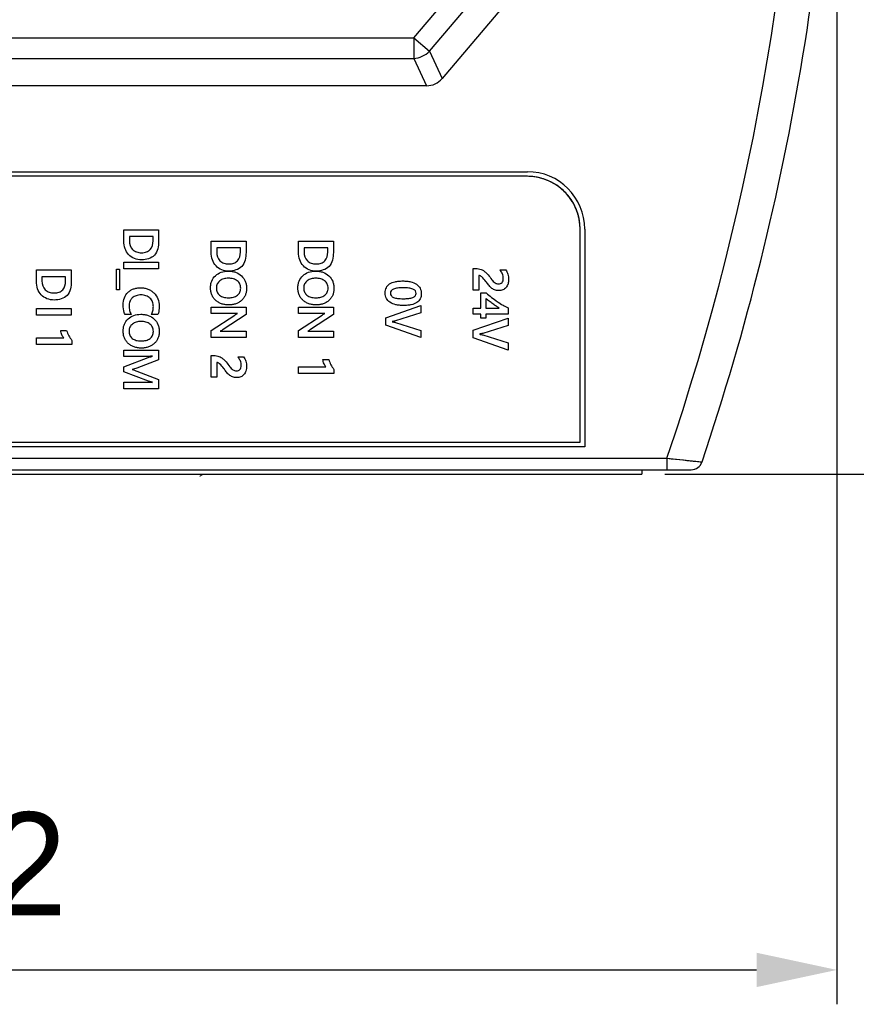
# Model space of a CAD drawing. Header units: millimetres. Extents: x -81 to 387, y -35 to 444.
# Tile 3 of 23: x 92 to 129, y 52 to 95. Entities that reach past the tile are written whole.
import ezdxf

# ---------------------------------------------------------------- set-up
doc = ezdxf.new("R2010")
doc.units = ezdxf.units.MM
doc.header["$LTSCALE"] = 65.395
doc.header["$PDMODE"] = 3
doc.header["$PDSIZE"] = 0.01
doc.layers.get('0').update_dxf_attribs({"linetype": 'CONTINUOUS'})
doc.layers.get('Defpoints').update_dxf_attribs({"linetype": 'CONTINUOUS'})
for name, color, linetype in [('BOTTOM_CASE-_AK-DR-10-SHAPE', 7, 'CONTINUOUS'), ('IO_COUPLER_MODULE-DIM', 7, 'CONTINUOUS'), ('PCB-LORA_P2P_GATEWAY_V002-SHAPE', 7, 'CONTINUOUS'), ('SHEET-LORA_USER_BOT-ENDNO-SHAPE', 7, 'CONTINUOUS'), ('SHEET-LORA_USER_BOT-GATEW-SHAPE', 7, 'CONTINUOUS'), ('TOP_CASE-_AK-DR-10-SHAPE', 7, 'CONTINUOUS'), ('USER_GUIDE-BOT-GATWAY_-SHAPE', 7, 'CONTINUOUS')]:
    doc.layers.add(name, color=color, linetype=linetype)
doc.styles.get("Standard").update_dxf_attribs({"font": 'gothic.ttf'})
doc.dimstyles.new('DIMSTYLE_1', dxfattribs={"dimtxt": 3.5, "dimasz": 3.5, "dimexe": 1.5, "dimexo": 1, "dimgap": 0.875, "dimtad": 1, "dimdec": 5, "dimdsep": 46, "dimtxsty": 'STANDARD', "dimblk": '_FILLED', "dimblk1": '_FILLED', "dimblk2": '_FILLED', "dimcen": 0.09, "dimadec": 5, "dimazin": 2, "dimtp": 0.2, "dimtm": 0.2, "dimtfac": 1, "dimtdec": 5, "dimtofl": 0, "dimtmove": 0, "dimatfit": 3, "dimldrblk": '_FILLED', "dimfxl": 1, "dimtolj": 1, "dimarcsym": 0})

# ---------------------------------------------------------------- blocks, each defined once
blk = doc.blocks.new('_FILLED')
at = {"color": 0, "linetype": 'ByBlock'}
blk.add_solid([(0, 0), (-1, 0.214), (-1, -0.214)], dxfattribs=at)
blk = doc.blocks.new('*D142')
at = {"layer": 'Defpoints', "color": 0, "linetype": 'Continuous'}
for p in [(127.672, 139.025), (55.672, 137.026), (127.672, 53.455)]:
    blk.add_point(p, dxfattribs=at)
at = {"layer": 'IO_COUPLER_MODULE-DIM', "color": 0, "linetype": 'Continuous', "lineweight": -2}
for p, q in [((127.672, 138.025), (127.672, 51.955)), ((55.672, 136.026), (55.672, 51.955)), ((59.172, 53.455), (124.172, 53.455))]:
    blk.add_line(p, q, dxfattribs=at)
at = {"layer": 'IO_COUPLER_MODULE-DIM', "color": 0, "linetype": 'Continuous', "lineweight": -2, "xscale": 3.5, "yscale": 3.5, "zscale": 3.5, "rotation": 180}
blk.add_blockref('_FILLED', (55.672, 53.455), dxfattribs=at)
at = {"layer": 'IO_COUPLER_MODULE-DIM', "color": 0, "linetype": 'Continuous', "lineweight": -2, "xscale": 3.5, "yscale": 3.5, "zscale": 3.5}
blk.add_blockref('_FILLED', (127.672, 53.455), dxfattribs=at)
at = {"layer": 'IO_COUPLER_MODULE-DIM', "color": 0, "linetype": 'Continuous', "insert": (90.739, 60.33), "char_height": 4.5, "attachment_point": 2, "line_spacing_factor": 0.9}
blk.add_mtext('\\A1;72', dxfattribs=at)
blk = doc.blocks.new('*D143')
at = {"layer": 'Defpoints', "color": 0, "linetype": 'Continuous'}
for p in [(119.172, 177.976), (119.172, 75.076), (147.54, 75.076)]:
    blk.add_point(p, dxfattribs=at)
at = {"layer": 'IO_COUPLER_MODULE-DIM', "color": 0, "linetype": 'Continuous', "lineweight": -2}
for p, q in [((120.172, 177.976), (149.04, 177.976)), ((147.54, 174.476), (147.54, 78.576)), ((120.172, 75.076), (149.04, 75.076))]:
    blk.add_line(p, q, dxfattribs=at)
at = {"layer": 'IO_COUPLER_MODULE-DIM', "color": 0, "linetype": 'Continuous', "lineweight": -2, "xscale": 3.5, "yscale": 3.5, "zscale": 3.5}
for p, rotation in [((147.54, 177.976), 90), ((147.54, 75.076), 270)]:
    blk.add_blockref('_FILLED', p, dxfattribs=dict(at, rotation=rotation))
at = {"layer": 'IO_COUPLER_MODULE-DIM', "color": 0, "linetype": 'Continuous', "insert": (140.665, 126.487), "char_height": 4.5, "attachment_point": 2, "rotation": 90, "line_spacing_factor": 0.9}
blk.add_mtext('\\A1;102.9', dxfattribs=at)
blk = doc.blocks.new('*D156')
at = {"layer": 'Defpoints', "color": 0, "linetype": 'Continuous'}
for p in [(110.172, 375.076), (136.343, 75.076), (164.712, 75.076)]:
    blk.add_point(p, dxfattribs=at)
at = {"layer": 'IO_COUPLER_MODULE-DIM', "color": 0, "linetype": 'Continuous', "lineweight": -2}
for p, q in [((111.172, 375.076), (166.212, 375.076)), ((164.712, 371.576), (164.712, 78.576)), ((137.343, 75.076), (166.212, 75.076))]:
    blk.add_line(p, q, dxfattribs=at)
at = {"layer": 'IO_COUPLER_MODULE-DIM', "color": 0, "linetype": 'Continuous', "lineweight": -2, "xscale": 3.5, "yscale": 3.5, "zscale": 3.5}
for p, rotation in [((164.712, 375.076), 90), ((164.712, 75.076), 270)]:
    blk.add_blockref('_FILLED', p, dxfattribs=dict(at, rotation=rotation))
at = {"layer": 'IO_COUPLER_MODULE-DIM', "color": 0, "linetype": 'Continuous', "insert": (157.837, 224.826), "char_height": 4.5, "attachment_point": 2, "rotation": 90, "line_spacing_factor": 0.9}
blk.add_mtext('\\A1;300', dxfattribs=at)

msp = doc.modelspace()

# ---------------------------------------------------------------- linework, layer by layer
at = {"layer": 'BOTTOM_CASE-_AK-DR-10-SHAPE', "color": 7, "linetype": 'Continuous'}
msp.add_line((120.260103, 75.27561), (121.315788, 75.27561), dxfattribs=at)
for start, end in [(280.6973852, 291.7217835), (319.6724924, 327.4797015)]:
    msp.add_arc((121.315788, 75.77561), 0.5, start, end, dxfattribs=at)
at = {"layer": 'PCB-LORA_P2P_GATEWAY_V002-SHAPE', "color": 7, "linetype": 'Continuous', "const_width": 0.042}
msp.add_lwpolyline([(100.050765, 75.075709, 0.050484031), (99.871844, 74.983197)], format="xyb", dxfattribs=at)
at = {"layer": 'SHEET-LORA_USER_BOT-ENDNO-SHAPE', "color": 7, "linetype": 'Continuous'}
for p, q in [((96.570902, 85.743435), (98.092257, 85.743435)), ((96.570902, 85.245277), (96.570902, 85.743435)), ((98.092257, 85.743435), (98.092257, 85.239068)), ((97.847323, 85.448865), (96.814813, 85.448865)), ((96.814813, 85.448865), (96.814813, 85.262845)), ((97.847323, 85.260764), (97.847323, 85.448865)), ((100.380479, 85.253708), (101.901833, 85.253708)), ((100.380479, 84.755551), (100.380479, 85.253708)), ((101.901833, 85.253708), (101.901833, 84.749342)), ((104.190761, 85.253708), (105.712115, 85.253708)), ((104.190761, 84.755551), (104.190761, 85.253708)), ((105.712115, 85.253708), (105.712115, 84.749342)), ((101.656864, 84.959139), (100.62439, 84.959139)), ((100.62439, 84.959139), (100.62439, 84.773119)), ((101.656864, 84.771038), (101.656864, 84.959139)), ((105.467147, 84.959139), (104.434672, 84.959139)), ((104.434672, 84.959139), (104.434672, 84.773119)), ((105.467147, 84.771038), (105.467147, 84.959139)), ((96.570902, 84.335745), (98.092257, 84.335745)), ((96.570902, 84.041211), (96.570902, 84.335745)), ((98.092257, 84.335745), (98.092257, 84.041211)), ((92.759941, 83.991611), (94.281304, 83.991611)), ((92.759941, 83.493418), (92.759941, 83.991611)), ((94.281304, 83.991611), (94.281304, 83.487244)), ((96.25566, 84.028441), (96.382801, 84.028441)), ((96.25566, 83.127199), (96.25566, 84.028441)), ((96.382801, 84.028441), (96.382801, 83.127199)), ((98.092257, 84.041211), (96.570902, 84.041211)), ((111.81062, 84.054828), (111.925344, 84.054828)), ((111.81062, 83.104974), (111.81062, 84.054828)), ((112.969213, 84.002123), (113.22861, 84.002123)), ((94.036326, 83.697041), (93.003852, 83.697041)), ((93.003852, 83.697041), (93.003852, 83.510986)), ((94.036326, 83.50894), (94.036326, 83.697041)), ((112.053508, 83.749923), (112.053508, 83.104974)), ((96.382801, 83.127199), (96.25566, 83.127199)), ((112.053508, 83.104974), (111.81062, 83.104974)), ((112.146535, 82.992332), (112.368715, 82.992332)), ((112.146535, 82.329851), (112.146535, 82.992332)), ((112.357355, 82.747434), (112.357355, 82.329851)), ((92.759941, 82.308649), (94.281304, 82.308649)), ((92.759941, 82.014115), (92.759941, 82.308649)), ((94.281304, 82.308649), (94.281304, 82.014115)), ((96.89955, 82.04202), (96.627735, 82.04202)), ((98.058143, 82.04202), (97.770841, 82.04202)), ((100.380479, 82.370844), (101.901833, 82.370844)), ((100.380479, 82.089715), (100.380479, 82.370844)), ((101.29308, 82.089715), (100.380479, 82.089715)), ((101.901833, 82.042196), (100.898251, 81.39312)), ((101.901833, 82.370844), (101.901833, 82.042196)), ((104.190761, 82.370844), (105.712115, 82.370844)), ((104.190761, 82.089715), (104.190761, 82.370844)), ((105.103362, 82.089715), (104.190761, 82.089715)), ((105.712115, 82.042196), (104.708533, 81.39312)), ((105.712115, 82.370844), (105.712115, 82.042196)), ((108.001044, 81.907117), (109.522398, 82.435296)), ((109.522398, 82.115926), (108.420637, 81.768652)), ((109.522398, 82.435296), (109.522398, 82.115926)), ((111.81062, 82.329851), (112.146535, 82.329851)), ((111.81062, 82.063186), (111.81062, 82.329851)), ((112.146535, 82.063186), (111.81062, 82.063186)), ((112.146535, 81.881294), (112.146535, 82.063186)), ((112.357355, 82.329851), (112.946459, 82.329851)), ((113.331974, 82.063186), (112.357355, 82.063186)), ((112.357355, 82.063186), (112.357355, 81.881294)), ((113.331974, 82.335037), (113.331974, 82.063186)), ((94.281304, 82.014115), (92.759941, 82.014115)), ((100.380479, 81.352833), (101.410908, 82.025651)), ((104.190761, 81.352833), (105.22119, 82.025651)), ((108.001044, 81.5754), (108.001044, 81.907117)), ((108.423742, 81.698343), (109.522398, 81.350081)), ((111.81062, 81.362464), (113.331974, 81.890572)), ((112.357355, 81.881294), (112.146535, 81.881294)), ((113.331974, 81.890572), (113.331974, 81.571238)), ((93.823425, 81.34613), (94.078695, 81.34613)), ((100.380479, 81.044823), (100.380479, 81.352833)), ((100.99336, 81.324928), (101.901833, 81.324928)), ((101.901833, 81.324928), (101.901833, 81.044823)), ((104.190761, 81.044823), (104.190761, 81.352833)), ((104.803642, 81.324928), (105.712115, 81.324928)), ((105.712115, 81.324928), (105.712115, 81.044823)), ((109.522398, 81.041048), (108.001044, 81.5754)), ((109.522398, 81.350081), (109.522398, 81.041048)), ((111.81062, 81.030676), (111.81062, 81.362464)), ((113.331974, 81.571238), (112.230249, 81.223998)), ((92.759941, 81.023656), (93.955717, 81.023656)), ((92.759941, 80.735295), (92.759941, 81.023656)), ((94.306095, 80.917223), (94.306095, 80.735295)), ((101.901833, 81.044823), (100.380479, 81.044823)), ((105.712115, 81.044823), (104.190761, 81.044823)), ((113.331974, 80.496394), (111.81062, 81.030676)), ((112.233354, 81.15369), (113.331974, 80.805428)), ((113.331974, 80.805428), (113.331974, 80.496394)), ((94.306095, 80.735295), (92.759941, 80.735295)), ((96.570902, 80.487222), (98.092257, 80.487222)), ((96.570902, 80.21957), (96.570902, 80.487222)), ((98.092257, 80.487222), (98.092257, 80.063501)), ((97.463854, 80.21957), (96.570902, 80.21957)), ((96.570902, 79.767908), (97.634386, 80.176143)), ((98.092257, 80.063501), (97.144519, 79.707971)), ((100.380479, 80.25968), (100.495202, 80.25968)), ((100.380479, 79.309897), (100.380479, 80.25968)), ((100.623331, 79.95481), (100.623331, 79.309897)), ((101.539072, 80.206975), (101.798469, 80.206975)), ((105.254245, 80.083997), (105.50955, 80.083997)), ((96.570902, 79.543612), (96.570902, 79.767908)), ((97.6437, 79.140563), (96.570902, 79.543612)), ((97.146565, 79.577726), (98.092257, 79.219092)), ((104.190761, 79.761523), (105.386537, 79.761523)), ((104.190761, 79.473198), (104.190761, 79.761523)), ((105.736916, 79.473198), (104.190761, 79.473198)), ((105.736916, 79.65509), (105.736916, 79.473198)), ((96.570902, 79.099218), (97.513489, 79.099218)), ((96.570902, 78.807753), (96.570902, 79.099218)), ((98.092257, 79.219092), (98.092257, 78.807753)), ((100.623331, 79.309897), (100.380479, 79.309897)), ((98.092257, 78.807753), (96.570902, 78.807753))]:
    msp.add_line(p, q, dxfattribs=at)
for centre, radius, start, end in [((112.326063, 83.446977), 0.849606, 37.4064255, 40.799716), ((100.895691, 79.651655), 0.849894, 37.4068306, 40.7983984)]:
    msp.add_arc(centre, radius, start, end, dxfattribs=at)
for points, knots in [([(97.350189, 84.430854), (97.242386, 84.430854), (97.029782, 84.462271), (96.766719, 84.645022), (96.600602, 84.919876), (96.570902, 85.135197), (96.570902, 85.245277)], [0, 0, 0, 0, 0.256563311, 0.495435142, 0.738015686, 1, 1, 1, 1]), ([(96.814813, 85.262845), (96.814813, 85.126528), (96.881804, 84.903976), (97.09475, 84.779013), (97.231982, 84.745895), (97.345188, 84.738314), (97.457166, 84.74583), (97.589419, 84.778447), (97.792794, 84.908472), (97.847323, 85.126536), (97.847323, 85.260764)], [0, 0, 0, 0, 0.249273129, 0.369846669, 0.435090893, 0.506573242, 0.57645471, 0.639498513, 0.754546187, 1, 1, 1, 1]), ([(98.092257, 85.239068), (98.092257, 85.02776), (98.012379, 84.556659), (97.547551, 84.430854), (97.350189, 84.430854)], [0, 0, 0, 0, 0.517062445, 1, 1, 1, 1]), ([(101.159765, 83.941128), (101.051963, 83.941128), (100.839357, 83.972544), (100.576294, 84.155301), (100.410163, 84.430151), (100.380479, 84.645476), (100.380479, 84.755551)], [0, 0, 0, 0, 0.2565627, 0.495433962, 0.738028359, 1, 1, 1, 1]), ([(100.62439, 84.773119), (100.62439, 84.636813), (100.691401, 84.414293), (100.904308, 84.289311), (101.04153, 84.256172), (101.154738, 84.248586), (101.266726, 84.256107), (101.398991, 84.288742), (101.602357, 84.418771), (101.656864, 84.636824), (101.656864, 84.771038)], [0, 0, 0, 0, 0.249260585, 0.369834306, 0.435075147, 0.506556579, 0.576452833, 0.639506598, 0.75456595, 1, 1, 1, 1]), ([(101.901833, 84.749342), (101.901833, 84.538038), (101.821947, 84.066949), (101.357129, 83.941128), (101.159765, 83.941128)], [0, 0, 0, 0, 0.517055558, 1, 1, 1, 1]), ([(104.970047, 83.941128), (104.862245, 83.941128), (104.649639, 83.972544), (104.386576, 84.155301), (104.220445, 84.430151), (104.190761, 84.645476), (104.190761, 84.755551)], [0, 0, 0, 0, 0.2565627, 0.495433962, 0.738028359, 1, 1, 1, 1]), ([(104.434672, 84.773119), (104.434672, 84.636813), (104.501683, 84.414293), (104.71459, 84.289311), (104.851812, 84.256172), (104.96502, 84.248586), (105.077008, 84.256107), (105.209273, 84.288742), (105.412639, 84.418771), (105.467147, 84.636824), (105.467147, 84.771038)], [0, 0, 0, 0, 0.249260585, 0.369834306, 0.435075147, 0.506556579, 0.576452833, 0.639506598, 0.75456595, 1, 1, 1, 1]), ([(105.712115, 84.749342), (105.712115, 84.538038), (105.632229, 84.066949), (105.167411, 83.941128), (104.970047, 83.941128)], [0, 0, 0, 0, 0.517055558, 1, 1, 1, 1]), ([(101.154579, 82.46627), (101.097571, 82.466182), (100.987814, 82.473787), (100.831674, 82.511757), (100.692368, 82.576512), (100.572455, 82.66637), (100.474259, 82.77697), (100.403338, 82.906947), (100.361747, 83.053568), (100.349411, 83.209032), (100.36162, 83.363365), (100.414854, 83.552702), (100.557315, 83.755086), (100.815472, 83.912943), (101.017712, 83.940705), (101.121524, 83.941128)], [0, 0, 0, 0, 0.07075108, 0.136219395, 0.198582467, 0.260338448, 0.321176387, 0.381001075, 0.442764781, 0.509167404, 0.573846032, 0.634223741, 0.751877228, 0.871550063, 1, 1, 1, 1]), ([(101.121524, 83.941128), (101.178818, 83.941362), (101.288806, 83.933618), (101.493809, 83.883527), (101.716124, 83.752784), (101.863661, 83.542575), (101.918357, 83.34618), (101.930831, 83.189389), (101.918715, 83.034976), (101.877978, 82.893151), (101.808693, 82.767336), (101.71281, 82.660438), (101.596621, 82.573453), (101.462642, 82.510579), (101.313404, 82.473559), (101.20876, 82.466354), (101.154579, 82.46627)], [0, 0, 0, 0, 0.070630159, 0.136230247, 0.260014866, 0.380919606, 0.443427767, 0.510759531, 0.574699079, 0.634252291, 0.692060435, 0.750994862, 0.810724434, 0.870612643, 0.933007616, 1, 1, 1, 1]), ([(104.964862, 82.46627), (104.907853, 82.466182), (104.798096, 82.473787), (104.641956, 82.511757), (104.50265, 82.576512), (104.382738, 82.66637), (104.284541, 82.77697), (104.213621, 82.906947), (104.172029, 83.053568), (104.159693, 83.209032), (104.171902, 83.363365), (104.225136, 83.552702), (104.367598, 83.755086), (104.625754, 83.912943), (104.827995, 83.940705), (104.931806, 83.941128)], [0, 0, 0, 0, 0.07075108, 0.136219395, 0.198582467, 0.260338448, 0.321176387, 0.381001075, 0.442764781, 0.509167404, 0.573846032, 0.634223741, 0.751877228, 0.871550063, 1, 1, 1, 1]), ([(104.931806, 83.941128), (104.989101, 83.941362), (105.099089, 83.933618), (105.304092, 83.883527), (105.526406, 83.752784), (105.673944, 83.542575), (105.728639, 83.34618), (105.741113, 83.189389), (105.728997, 83.034976), (105.68826, 82.893151), (105.618975, 82.767336), (105.523092, 82.660438), (105.406903, 82.573453), (105.272924, 82.510579), (105.123687, 82.473559), (105.019042, 82.466354), (104.964862, 82.46627)], [0, 0, 0, 0, 0.070630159, 0.136230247, 0.260014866, 0.380919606, 0.443427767, 0.510759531, 0.574699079, 0.634252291, 0.692060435, 0.750994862, 0.810724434, 0.870612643, 0.933007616, 1, 1, 1, 1]), ([(111.925344, 84.054828), (112.002255, 84.054828), (112.118482, 84.034202), (112.237992, 83.973082), (112.301297, 83.930169), (112.375141, 83.871101), (112.483902, 83.748575), (112.571413, 83.635237), (112.62402, 83.564891)], [0, 0, 0, 0, 0.259242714, 0.385706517, 0.450464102, 0.516811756, 0.703916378, 1, 1, 1, 1]), ([(113.22861, 84.002123), (113.27022, 83.942372), (113.337088, 83.807893), (113.365357, 83.589702), (113.343249, 83.384296), (113.255274, 83.214539), (113.105115, 83.109565), (112.952785, 83.087925), (112.828666, 83.097298), (112.712528, 83.130809), (112.586624, 83.210123), (112.467329, 83.342844), (112.396094, 83.439906), (112.359437, 83.489467)], [0, 0, 0, 0, 0.114853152, 0.231963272, 0.342806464, 0.436315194, 0.52422379, 0.62068299, 0.672638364, 0.72000025, 0.809995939, 0.902763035, 1, 1, 1, 1]), ([(112.62402, 83.564891), (112.66315, 83.512335), (112.723969, 83.439917), (112.831966, 83.389505), (112.914497, 83.379381), (112.998891, 83.390696), (113.075091, 83.438571), (113.11848, 83.524243), (113.130848, 83.65576), (113.09876, 83.813815), (113.034944, 83.918559), (113.000944, 83.963082)], [0, 0, 0, 0, 0.181481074, 0.252468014, 0.324926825, 0.409186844, 0.483809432, 0.56411979, 0.665217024, 0.845585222, 1, 1, 1, 1]), ([(93.539192, 82.67903), (93.4314, 82.67903), (93.218807, 82.71045), (92.955772, 82.893208), (92.789623, 83.16803), (92.759941, 83.383348), (92.759941, 83.493418)], [0, 0, 0, 0, 0.256551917, 0.495428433, 0.738027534, 1, 1, 1, 1]), ([(93.003852, 83.510986), (93.003852, 83.37468), (93.070857, 83.152166), (93.283763, 83.027186), (93.420987, 82.994071), (93.534198, 82.98649), (93.646186, 82.994006), (93.778451, 83.026621), (93.981837, 83.156642), (94.036326, 83.374716), (94.036326, 83.50894)], [0, 0, 0, 0, 0.249259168, 0.369819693, 0.435063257, 0.506547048, 0.57644265, 0.6394942, 0.754546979, 1, 1, 1, 1]), ([(94.281304, 83.487244), (94.281304, 83.275935), (94.201412, 82.80482), (93.736565, 82.67903), (93.539192, 82.67903)], [0, 0, 0, 0, 0.51704947, 1, 1, 1, 1]), ([(101.138034, 83.631072), (101.101043, 83.631118), (101.029971, 83.626991), (100.898054, 83.599527), (100.754986, 83.530149), (100.652561, 83.411783), (100.615385, 83.297967), (100.607159, 83.205266), (100.615114, 83.112083), (100.64954, 82.996942), (100.746667, 82.875514), (100.889494, 82.806902), (101.022471, 82.780334), (101.105438, 82.775848), (101.153624, 82.776432), (101.163476, 82.776694)], [0, 0, 0, 0, 0.071332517, 0.137455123, 0.259719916, 0.372266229, 0.428576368, 0.488876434, 0.551143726, 0.60845684, 0.719327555, 0.839741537, 0.906922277, 0.980956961, 1, 1, 1, 1]), ([(101.163476, 82.776694), (101.193035, 82.777482), (101.258101, 82.782055), (101.384178, 82.805799), (101.529736, 82.870737), (101.629742, 82.989847), (101.66507, 83.103274), (101.673105, 83.196417), (101.664756, 83.290298), (101.627328, 83.407021), (101.523685, 83.527972), (101.345481, 83.615377), (101.209321, 83.630982), (101.138034, 83.631072)], [0, 0, 0, 0, 0.058830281, 0.129715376, 0.255088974, 0.368359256, 0.426418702, 0.489485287, 0.553467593, 0.613003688, 0.73112515, 0.858439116, 1, 1, 1, 1]), ([(104.948316, 83.631072), (104.911325, 83.631118), (104.840253, 83.626991), (104.708337, 83.599527), (104.565268, 83.530149), (104.462843, 83.411783), (104.425668, 83.297967), (104.417441, 83.205266), (104.425397, 83.112083), (104.459822, 82.996942), (104.556949, 82.875514), (104.699776, 82.806902), (104.832753, 82.780334), (104.91572, 82.775848), (104.963906, 82.776432), (104.973759, 82.776694)], [0, 0, 0, 0, 0.071332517, 0.137455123, 0.259719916, 0.372266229, 0.428576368, 0.488876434, 0.551143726, 0.60845684, 0.719327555, 0.839741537, 0.906922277, 0.980956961, 1, 1, 1, 1]), ([(104.973759, 82.776694), (105.003318, 82.777482), (105.068383, 82.782055), (105.19446, 82.805799), (105.340018, 82.870737), (105.440024, 82.989847), (105.475352, 83.103274), (105.483387, 83.196417), (105.475038, 83.290298), (105.43761, 83.407021), (105.333967, 83.527972), (105.155764, 83.615377), (105.019603, 83.630982), (104.948316, 83.631072)], [0, 0, 0, 0, 0.058830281, 0.129715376, 0.255088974, 0.368359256, 0.426418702, 0.489485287, 0.553467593, 0.613003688, 0.73112515, 0.858439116, 1, 1, 1, 1]), ([(108.771016, 82.440447), (108.710787, 82.440534), (108.596993, 82.445237), (108.395125, 82.477487), (108.182662, 82.555606), (108.033604, 82.712508), (107.981651, 82.863556), (107.967042, 83.021827), (107.999145, 83.219621), (108.16515, 83.404232), (108.36909, 83.475746), (108.564261, 83.50569), (108.676229, 83.510125), (108.73588, 83.51014)], [0, 0, 0, 0, 0.084714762, 0.160063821, 0.287745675, 0.396451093, 0.450879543, 0.509837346, 0.619739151, 0.72172917, 0.842550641, 0.916104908, 1, 1, 1, 1]), ([(108.73588, 83.51014), (108.798211, 83.510155), (108.915615, 83.505351), (109.1225, 83.473076), (109.338484, 83.393452), (109.48819, 83.233305), (109.539649, 83.079967), (109.554446, 82.921605), (109.521142, 82.724067), (109.350688, 82.543562), (109.144437, 82.473803), (108.945792, 82.444778), (108.831787, 82.440358), (108.771016, 82.440447)], [0, 0, 0, 0, 0.086579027, 0.163104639, 0.291112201, 0.399286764, 0.45393795, 0.51329905, 0.620070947, 0.720624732, 0.841643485, 0.915583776, 1, 1, 1, 1]), ([(112.359437, 83.489467), (112.306449, 83.560986), (112.226142, 83.667511), (112.101029, 83.749923), (112.053508, 83.749923)], [0, 0, 0, 0, 0.651938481, 1, 1, 1, 1]), ([(96.544021, 82.47195), (96.544021, 82.574659), (96.571195, 82.774985), (96.710042, 82.985729), (96.859396, 83.103441), (96.991261, 83.167378), (97.140081, 83.204683), (97.302446, 83.216005), (97.46827, 83.203675), (97.626801, 83.161683), (97.768925, 83.09014), (97.931249, 82.959929), (98.084346, 82.735271), (98.117057, 82.520248), (98.117057, 82.412013)], [0, 0, 0, 0, 0.124847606, 0.238850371, 0.296477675, 0.354538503, 0.415589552, 0.481830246, 0.551618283, 0.616819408, 0.679888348, 0.743528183, 0.86843591, 1, 1, 1, 1]), ([(97.770841, 82.04202), (97.800707, 82.093508), (97.84704, 82.208472), (97.869353, 82.40081), (97.840297, 82.602467), (97.719244, 82.77443), (97.570382, 82.863185), (97.432602, 82.896812), (97.320985, 82.904497), (97.21039, 82.897088), (97.077126, 82.865408), (96.946135, 82.788605), (96.875931, 82.69658), (96.853273, 82.653306)], [0, 0, 0, 0, 0.101926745, 0.208891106, 0.329321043, 0.441700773, 0.556861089, 0.617696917, 0.683366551, 0.747697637, 0.806790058, 0.916866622, 1, 1, 1, 1]), ([(108.743112, 83.217687), (108.700606, 83.217655), (108.62107, 83.21568), (108.483539, 83.201643), (108.348056, 83.172197), (108.225393, 83.093676), (108.187087, 82.97434), (108.226877, 82.854861), (108.353235, 82.779445), (108.491169, 82.750385), (108.632341, 82.736948), (108.724998, 82.73477), (108.779671, 82.735074), (108.790718, 82.73521)], [0, 0, 0, 0, 0.094407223, 0.176640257, 0.306886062, 0.401153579, 0.484103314, 0.565658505, 0.660831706, 0.794178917, 0.878543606, 0.975457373, 1, 1, 1, 1]), ([(108.790718, 82.73521), (108.823857, 82.735616), (108.895429, 82.73793), (109.027358, 82.750018), (109.166418, 82.778439), (109.294379, 82.851143), (109.336134, 82.9708), (109.29414, 83.092467), (109.163504, 83.171325), (109.019838, 83.20134), (108.873248, 83.215607), (108.788447, 83.217721), (108.743112, 83.217687)], [0, 0, 0, 0, 0.075112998, 0.16227052, 0.299791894, 0.397027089, 0.478715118, 0.565486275, 0.666517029, 0.807836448, 0.897277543, 1, 1, 1, 1]), ([(112.368715, 82.992332), (112.447761, 82.923279), (112.609687, 82.789884), (112.857562, 82.608602), (113.097047, 82.454003), (113.256446, 82.369203), (113.331974, 82.335037)], [0, 0, 0, 0, 0.269249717, 0.537824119, 0.787349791, 1, 1, 1, 1]), ([(96.627735, 82.04202), (96.613262, 82.070609), (96.558016, 82.207273), (96.544021, 82.357188), (96.544021, 82.47195)], [0, 0, 0, 0, 0.218273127, 1, 1, 1, 1]), ([(96.853273, 82.653306), (96.846799, 82.640943), (96.812604, 82.567014), (96.791443, 82.41741), (96.815844, 82.219668), (96.866842, 82.097213), (96.89955, 82.04202)], [0, 0, 0, 0, 0.065572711, 0.382787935, 0.696709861, 1, 1, 1, 1]), ([(112.946459, 82.329851), (112.903632, 82.353809), (112.809598, 82.411712), (112.66314, 82.510602), (112.508011, 82.623684), (112.406334, 82.705798), (112.357355, 82.747434)], [0, 0, 0, 0, 0.203635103, 0.457930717, 0.733238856, 1, 1, 1, 1]), ([(97.345003, 80.582331), (97.287994, 80.582243), (97.178238, 80.589843), (97.022097, 80.627804), (96.882785, 80.692555), (96.762889, 80.782432), (96.664676, 80.893016), (96.593761, 81.022998), (96.552171, 81.169622), (96.539834, 81.325085), (96.552043, 81.479411), (96.605285, 81.668742), (96.747719, 81.871149), (97.005907, 82.028966), (97.208137, 82.05673), (97.311947, 82.057154)], [0, 0, 0, 0, 0.070751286, 0.136219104, 0.198582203, 0.260342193, 0.321175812, 0.381001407, 0.442768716, 0.509173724, 0.573844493, 0.634219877, 0.751882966, 0.871549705, 1, 1, 1, 1]), ([(97.311947, 82.057154), (97.369241, 82.057388), (97.47923, 82.049643), (97.684226, 81.999557), (97.906558, 81.868844), (98.054097, 81.658631), (98.108785, 81.462234), (98.121253, 81.305447), (98.109138, 81.151029), (98.068401, 81.009194), (97.999118, 80.883369), (97.903242, 80.776469), (97.787058, 80.689496), (97.653087, 80.626634), (97.503843, 80.589619), (97.399189, 80.582415), (97.345003, 80.582331)], [0, 0, 0, 0, 0.07062977, 0.136229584, 0.260007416, 0.380919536, 0.443423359, 0.510752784, 0.574694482, 0.634252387, 0.692064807, 0.751000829, 0.810718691, 0.870602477, 0.93299959, 1, 1, 1, 1]), ([(98.117057, 82.412013), (98.117057, 82.376634), (98.113054, 82.251638), (98.091221, 82.125591), (98.058143, 82.04202)], [0, 0, 0, 0, 0.282444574, 1, 1, 1, 1]), ([(101.528735, 82.098005), (101.514817, 82.096418), (101.436405, 82.090214), (101.357693, 82.089715), (101.29308, 82.089715)], [0, 0, 0, 0, 0.1781818, 1, 1, 1, 1]), ([(105.339018, 82.098005), (105.325099, 82.096418), (105.246687, 82.090214), (105.167976, 82.089715), (105.103362, 82.089715)], [0, 0, 0, 0, 0.1781818, 1, 1, 1, 1]), ([(97.328493, 81.747097), (97.291501, 81.747143), (97.220428, 81.743016), (97.088502, 81.715549), (96.94542, 81.646185), (96.842979, 81.527818), (96.80581, 81.413998), (96.797582, 81.321301), (96.805538, 81.228126), (96.839966, 81.112997), (96.937095, 80.991579), (97.079913, 80.922944), (97.212895, 80.896392), (97.295861, 80.891909), (97.344047, 80.892493), (97.3539, 80.892755)], [0, 0, 0, 0, 0.071332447, 0.137457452, 0.259739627, 0.372279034, 0.42859406, 0.488897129, 0.551151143, 0.608457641, 0.719325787, 0.839743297, 0.906922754, 0.980957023, 1, 1, 1, 1]), ([(97.3539, 80.892755), (97.383459, 80.893543), (97.448524, 80.898116), (97.574595, 80.921857), (97.720173, 80.986757), (97.820159, 81.105883), (97.855495, 81.219305), (97.863526, 81.31245), (97.855185, 81.406333), (97.817767, 81.523073), (97.71412, 81.644024), (97.535921, 81.731422), (97.399773, 81.74701), (97.328493, 81.747097)], [0, 0, 0, 0, 0.058831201, 0.129716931, 0.255083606, 0.3683625, 0.426417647, 0.489481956, 0.553475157, 0.613011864, 0.73114983, 0.858450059, 1, 1, 1, 1]), ([(93.955717, 81.023656), (93.919623, 81.063101), (93.862826, 81.1687), (93.830924, 81.282717), (93.823425, 81.34613)], [0, 0, 0, 0, 0.455727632, 1, 1, 1, 1]), ([(100.780459, 81.316638), (100.789808, 81.318567), (100.860732, 81.325395), (100.931843, 81.324928), (100.99336, 81.324928)], [0, 0, 0, 0, 0.13434081, 1, 1, 1, 1]), ([(104.590741, 81.316638), (104.600091, 81.318567), (104.671014, 81.325395), (104.742125, 81.324928), (104.803642, 81.324928)], [0, 0, 0, 0, 0.13434081, 1, 1, 1, 1]), ([(97.634386, 80.176143), (97.643464, 80.179544), (97.707837, 80.198562), (97.773579, 80.212006), (97.829719, 80.223697)], [0, 0, 0, 0, 0.144599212, 1, 1, 1, 1]), ([(100.495202, 80.25968), (100.572101, 80.25968), (100.68831, 80.239077), (100.807819, 80.177988), (100.871116, 80.135075), (100.944978, 80.07603), (101.053712, 79.953479), (101.141231, 79.840152), (101.193844, 79.769813)], [0, 0, 0, 0, 0.25921421, 0.385677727, 0.450438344, 0.516779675, 0.703907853, 1, 1, 1, 1]), ([(100.92926, 79.694354), (100.87629, 79.765876), (100.795995, 79.872426), (100.670863, 79.95481), (100.623331, 79.95481)], [0, 0, 0, 0, 0.651867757, 1, 1, 1, 1]), ([(101.798469, 80.206975), (101.840087, 80.147247), (101.906948, 80.012784), (101.935214, 79.794614), (101.913114, 79.58921), (101.825123, 79.41946), (101.674979, 79.314472), (101.522645, 79.292809), (101.398525, 79.302186), (101.282386, 79.335695), (101.156496, 79.415011), (101.037164, 79.547708), (100.965933, 79.644785), (100.92926, 79.694354)], [0, 0, 0, 0, 0.114831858, 0.231932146, 0.342783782, 0.436287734, 0.524202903, 0.620665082, 0.672621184, 0.719983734, 0.809980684, 0.902735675, 1, 1, 1, 1]), ([(101.193844, 79.769813), (101.232997, 79.717265), (101.293788, 79.644802), (101.401807, 79.594378), (101.484347, 79.584224), (101.56875, 79.595559), (101.644909, 79.643478), (101.688349, 79.72913), (101.700705, 79.860666), (101.668602, 80.018702), (101.604792, 80.123425), (101.570797, 80.167941)], [0, 0, 0, 0, 0.181497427, 0.252503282, 0.324977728, 0.40923325, 0.483838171, 0.564162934, 0.665285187, 0.845617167, 1, 1, 1, 1]), ([(105.386537, 79.761523), (105.350436, 79.800976), (105.293664, 79.906588), (105.261751, 80.020596), (105.254245, 80.083997)], [0, 0, 0, 0, 0.455818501, 1, 1, 1, 1]), ([(97.513489, 79.099218), (97.532997, 79.099218), (97.638494, 79.097488), (97.743874, 79.091815), (97.829719, 79.0868)], [0, 0, 0, 0, 0.184912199, 1, 1, 1, 1]), ([(97.829719, 79.093009), (97.809528, 79.097014), (97.746957, 79.110258), (97.684181, 79.124793), (97.6437, 79.140563)], [0, 0, 0, 0, 0.321484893, 1, 1, 1, 1])]:
    msp.add_open_spline(points, degree=3, knots=knots, dxfattribs=at)
for points in [[(101.410908, 82.025651), (101.448861, 82.050538), (101.487986, 82.073896), (101.528735, 82.093878)], [(105.22119, 82.025651), (105.259143, 82.050538), (105.298268, 82.073896), (105.339018, 82.093878)], [(108.420637, 81.768652), (108.37262, 81.753564), (108.322845, 81.743537), (108.272859, 81.737643)], [(108.272859, 81.731469), (108.324221, 81.727807), (108.374583, 81.713667), (108.423742, 81.698343)], [(94.078695, 81.34613), (94.12518, 81.19113), (94.205774, 81.044193), (94.306095, 80.917223)], [(100.898251, 81.39312), (100.859593, 81.368053), (100.820841, 81.342983), (100.780459, 81.320801)], [(104.708533, 81.39312), (104.669875, 81.368053), (104.631123, 81.342983), (104.590741, 81.320801)], [(112.230249, 81.223998), (112.182215, 81.208917), (112.132432, 81.198879), (112.082435, 81.192954)], [(112.082435, 81.186745), (112.133804, 81.183083), (112.184181, 81.16899), (112.233354, 81.15369)], [(97.829719, 80.230929), (97.707983, 80.222706), (97.585868, 80.21957), (97.463854, 80.21957)], [(105.50955, 80.083997), (105.556044, 79.929006), (105.636614, 79.782068), (105.736916, 79.65509)], [(97.144519, 79.707971), (97.076863, 79.682452), (97.007158, 79.660405), (96.935745, 79.649057)], [(96.935745, 79.641825), (97.00695, 79.623804), (97.077063, 79.601481), (97.146565, 79.577726)]]:
    msp.add_open_spline(points, degree=3, dxfattribs=at)
at = {"layer": 'SHEET-LORA_USER_BOT-GATEW-SHAPE', "color": 7, "linetype": 'Continuous'}
for p, q in [((114.171908, 88.07561), (69.171908, 88.07561)), ((116.471908, 76.47561), (116.471908, 85.77561)), ((66.871908, 76.47561), (116.471908, 76.47561))]:
    msp.add_line(p, q, dxfattribs=at)
for centre, radius, start, end in [((114.170108, 85.888996), 2.186583, 82.4244938, 89.9529603), ((114.171908, 85.77561), 2.3, 0, 90), ((114.160709, 85.805654), 2.270437, 81.4186868, 82.4666389), ((114.152445, 85.754933), 2.321823, 76.1300021, 81.4038109), ((114.140354, 85.704231), 2.373946, 72.8522693, 76.1400337), ((114.133661, 85.682349), 2.396828, 69.5448828, 72.8536031), ((114.131441, 85.67621), 2.403356, 65.5570985, 69.5464477), ((114.136942, 85.688161), 2.390199, 62.0289272, 65.5586112), ((114.14956, 85.711893), 2.363322, 58.9465806, 62.0292388), ((114.177046, 85.756679), 2.310776, 53.450099, 58.9576105), ((114.205395, 85.795951), 2.262344, 52.488258, 53.4345578), ((114.249174, 85.850792), 2.192186, 45.0480659, 52.5230964), ((114.247242, 85.852928), 2.192041, 37.4745654, 44.9728719), ((114.192305, 85.809067), 2.262326, 36.571312, 37.5096332), ((114.153019, 85.780706), 2.310776, 31.0367238, 36.5556968), ((114.108296, 85.753258), 2.363247, 27.989291, 31.0478645), ((114.084551, 85.740628), 2.390143, 24.4298524, 27.9895031), ((114.072591, 85.735124), 2.403308, 20.4722235, 24.4314197), ((114.078765, 85.737357), 2.396743, 17.1260976, 20.4738254), ((114.100664, 85.744052), 2.373844, 13.876721, 17.1273106), ((114.151365, 85.756149), 2.321721, 8.5818013, 13.8869989), ((114.202146, 85.764417), 2.270275, 7.5436391, 8.5666975), ((114.285351, 85.773808), 2.186558, 0.0471682, 7.5859297)]:
    msp.add_arc(centre, radius, start, end, dxfattribs=at)
at = {"layer": 'TOP_CASE-_AK-DR-10-SHAPE', "color": 7, "linetype": 'Continuous'}
for p, q in [((109.217238, 94.113677), (124.257695, 111.905436)), ((109.903634, 93.533425), (124.94409, 111.325184)), ((126.17033, 110.933585), (110.455551, 92.344152)), ((74.126578, 94.113677), (109.217238, 94.113677)), ((109.217238, 94.113677), (109.903634, 93.533425)), ((109.217238, 94.113677), (109.217238, 93.214883)), ((74.126578, 93.214883), (109.217238, 93.214883)), ((109.217238, 93.214883), (109.769156, 92.02561)), ((109.903634, 93.533425), (110.455551, 92.344152)), ((109.769156, 92.02561), (73.57466, 92.02561)), ((69.171908, 88.27561), (114.171908, 88.27561)), ((116.671908, 85.77561), (116.671908, 76.27561)), ((116.671908, 76.27561), (66.671908, 76.27561)), ((63.083714, 75.77561), (120.260103, 75.77561)), ((120.260102, 75.775607), (121.789656, 75.616083)), ((120.260103, 75.77561), (120.260103, 75.27561)), ((62.028029, 75.27561), (121.315788, 75.27561))]:
    msp.add_line(p, q, dxfattribs=at)
for points in [[(120.260102, 75.775607), (120.451053, 75.755807), (120.635728, 75.736175), (120.811228, 75.717796), (120.977, 75.70048), (121.133484, 75.684084), (121.275124, 75.669429), (121.398622, 75.656519), (121.587496, 75.637094)], [(121.587496, 75.637094), (121.655923, 75.629918), (121.710271, 75.624455), (121.751682, 75.620006), (121.779467, 75.616769), (121.789656, 75.616083)]]:
    msp.add_lwpolyline(points, dxfattribs=at)
for centre, radius, start, end in [((15.121908, 111.52561), 112.55, 341.39427591, 0), ((15.121908, 111.52561), 111.05, 341.22049459, 359.69454584), ((114.171908, 85.77561), 2.5, 0, 90), ((121.315788, 75.77561), 0.5, 270, 341.3942759)]:
    msp.add_arc(centre, radius, start, end, dxfattribs=at)
msp.add_ellipse((109.669932, 93.138211), major_axis=(-0.477952, 1.029892), ratio=0.880752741, start_param=-3.529610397, end_param=-2.75357491, dxfattribs=at)
msp.add_open_spline([(109.217238, 93.214883), (109.344725, 93.226252), (109.597318, 93.294681), (109.812647, 93.443405), (109.903634, 93.533425)], degree=3, knots=[0, 0, 0, 0, 0.500000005, 1, 1, 1, 1], dxfattribs=at)
at = {"layer": 'USER_GUIDE-BOT-GATWAY_-SHAPE', "color": 7, "linetype": 'Continuous'}
for p in [(119.171908, 75.27561), (64.171908, 75.07561)]:
    msp.add_line(p, (119.171908, 75.07561), dxfattribs=at)

# ---------------------------------------------------------------- dimensions: what is measured, and where the dimension line sits
at = {"layer": 'IO_COUPLER_MODULE-DIM', "color": 5, "linetype": 'Continuous'}
for base, p1, p2, picture, middle in [((164.711573, 75.07561), (110.171903, 375.07561), (136.343192, 75.07561), '*D156', (164.711573, 224.82561)), ((147.54029, 75.07561), (119.171908, 177.97561), (119.171908, 75.07561), '*D143', (147.54029, 126.486718))]:
    dim = msp.add_linear_dim(base=base, p1=p1, p2=p2, angle=270, dimstyle='DIMSTYLE_1', override={"dimtxt": 4.5}, dxfattribs=at)
    dim.commit()
    dim.dimension.update_dxf_attribs({"geometry": picture, "text_midpoint": middle, "dimtype": 160})
dim = msp.add_linear_dim(base=(127.671907, 53.45477), p1=(55.671908, 137.02561), p2=(127.671907, 139.024676), dimstyle='DIMSTYLE_1', override={"dimtxt": 4.5}, dxfattribs=at)
dim.commit()
dim.dimension.update_dxf_attribs({"geometry": '*D142', "text_midpoint": (90.739456, 53.45477), "dimtype": 160})

doc.saveas('drawing.dxf')
